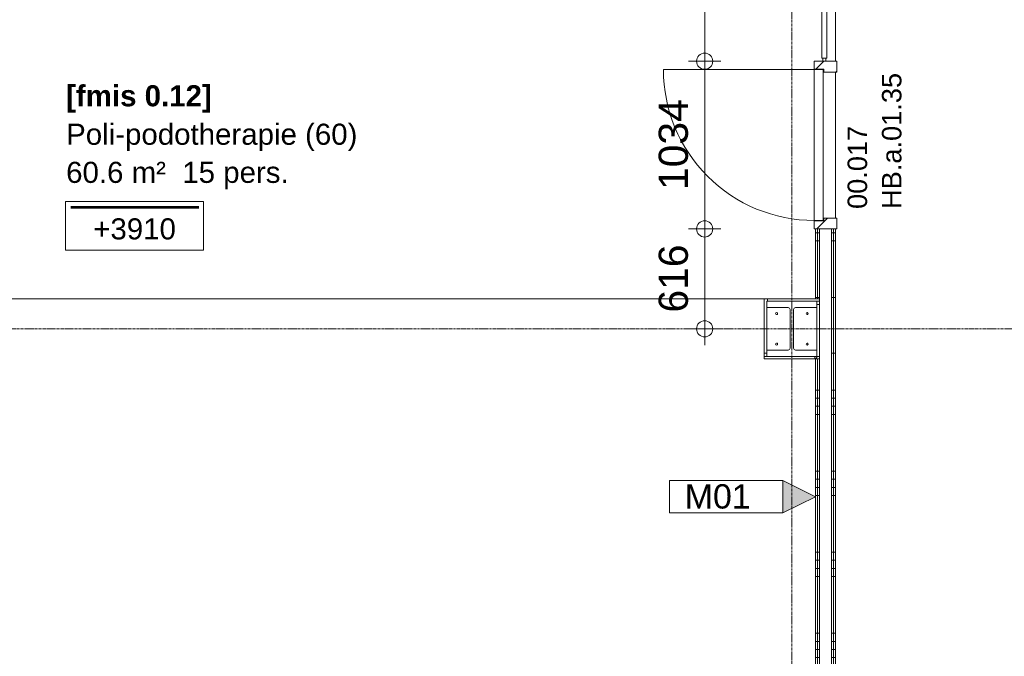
# Model space of a CAD drawing. Header units: millimetres. Extents: x 522 to 75900, y -25803 to 58941.
# Tile 23 of 134: x 14237 to 20311, y 33181 to 37106. Entities that reach past the tile are written whole.
import ezdxf

# ---------------------------------------------------------------- set-up
doc = ezdxf.new("R2010")
doc.units = ezdxf.units.MM
for name, pattern in [('Dash', [6.35, 3.175, -3.175]), ('Dot', [4.7625, 0, -4.7625]), ('Grid Line', [22.225, 12.7, -3.175, 3.175, -3.175])]:
    doc.linetypes.add(name, pattern=pattern)
for name, color, linetype, lineweight in [('00_Algemeen', 7, 'Dot', 9), ('00_Algemeen-100', 7, 'Continuous', 9), ('22_Metselwerk', 7, 'Continuous', 9), ('25_Metaalconstructiewerk', 7, 'Continuous', 9), ('30_Kozijnen-ramen-deuren', 7, 'Continuous', 9), ('34_Beglazing', 7, 'Continuous', 18), ('42_Dekvloeren en vloersystemen', 7, 'Continuous', 9)]:
    doc.layers.add(name, color=color, linetype=linetype, lineweight=lineweight)
doc.styles.add('Arial', font='arial.ttf', dxfattribs={"height": 180})
doc.styles.add('Arial_1', font='arial.ttf', dxfattribs={"height": 130})
doc.styles.add('Arial_3', font='arial.ttf', dxfattribs={"height": 150})
doc.styles.add('Arial_4', font='arial.ttf', dxfattribs={"height": 120})
doc.styles.add('Arial_B', font='arialbd.ttf', dxfattribs={"height": 130})
doc.dimstyles.new('1_8mm_continuous_mm_zwart_3', dxfattribs={"dimscale": 304.8, "dimtxt": 183.646692, "dimasz": 0.328084, "dimexe": 0.328084, "dimexo": 0.0625, "dimgap": 0.164042, "dimtad": 1, "dimdec": 0, "dimzin": 0, "dimdsep": 46, "dimtxsty": 'Arial', "dimblk1": 'DOTBLANK', "dimblk2": 'DOTBLANK', "dimsah": 1, "dimcen": 0.09, "dimdle": 0.328084, "dimazin": 0, "dimtfac": 1, "dimtdec": 4, "dimtix": 1, "dimtmove": 0, "dimatfit": 3, "dimfxl": 0.328084, "dimfxlon": 1, "dimtvp": 1, "dimtolj": 1, "dimtzin": 0, "dimarcsym": 2})
pattern_1 = [(180, (19270, 33672.5), (-6e-14, -500), []), (180, (19270, 33722.5), (-6e-14, -500), []), (180, (19270, 33772.5), (-6e-14, -500), []), (180, (19270, 33822.5), (-6e-14, -500), [])]
pattern_2 = [(180, (19270, 37242.5), (-6e-14, -500), []), (180, (19270, 37292.5), (-6e-14, -500), []), (180, (19270, 37342.5), (-6e-14, -500), []), (180, (19270, 37392.5), (-6e-14, -500), [])]
pattern_3 = [(180, (19270, 35400), (-6e-14, -500), []), (180, (19270, 35450), (-6e-14, -500), []), (180, (19270, 35500), (-6e-14, -500), []), (180, (19270, 35550), (-6e-14, -500), [])]

# ---------------------------------------------------------------- blocks, each defined once
blk = doc.blocks.new('28_SCO_TLB_IN_steel S355_HEM - HE300M-V6-100 - Plattegrond - Begane grond')
at = {"layer": '25_Metaalconstructiewerk', "lineweight": 13}
h = blk.add_hatch(dxfattribs=at)
h.set_pattern_fill('FP_130', color=256, style=0, pattern_type=2)
h.set_pattern_definition([(45, (-19000, -35200), (-500, 500), []), (45, (-18830, -35200), (-500, 500), []), (45, (-18820, -35200), (-500, 500), []), (45, (-18810, -35200), (-500, 500), []), (45, (-18800, -35200), (-500, 500), []), (45, (-18790, -35200), (-500, 500), []), (45, (-18780, -35200), (-500, 500), []), (45, (-18770, -35200), (-500, 500), [])])
h.paths.add_polyline_path([(-155, -170), (155, -170), (155, -131), (22.5, -131), (14, -127.5), (10.5, -119), (10.5, 119), (14, 127.5), (22.5, 131), (155, 131), (155, 170), (-155, 170), (-155, 131), (-22.5, 131), (-14, 127.5), (-10.5, 119), (-10.5, -119), (-14, -127.5), (-22.5, -131), (-155, -131)], flags=0)
for p, q in [((155, 170), (-155, 170)), ((-155, 170), (-155, 131)), ((-155, 131), (-22.5, 131)), ((22.5, 131), (155, 131)), ((155, 131), (155, 170)), ((-10.5, 119), (-10.5, -119)), ((10.5, -119), (10.5, 119)), ((-22.5, -131), (-155, -131)), ((-155, -131), (-155, -170)), ((-155, -170), (155, -170)), ((155, -131), (22.5, -131)), ((155, -170), (155, -131))]:
    blk.add_line(p, q, dxfattribs=at)
for centre, start, end in [((-22.5, 119), 0, 90), ((22.5, 119), 90, 180), ((-22.5, -119), 270, 0), ((22.5, -119), 180, 270)]:
    blk.add_arc(centre, 12, start, end, dxfattribs=at)
blk = doc.blocks.new('28_ARC_staal - bevestiging - voetplaat 4 ankers lxbxt_f - 500x500x20 stelruimte 20 200-200 inboordiepte 500-3222366-100 - Plattegrond - Begane grond')
at = {"layer": '25_Metaalconstructiewerk', "lineweight": 13}
for centre, start, end in [((-93.9, 93.9), 0, 180), ((-93.9, 93.9), 180, 360), ((93.9, 93.9), 0, 180), ((93.9, 93.9), 180, 360), ((-93.9, -93.9), 0, 180), ((-93.9, -93.9), 180, 360), ((93.9, -93.9), 0, 180), ((93.9, -93.9), 180, 360)]:
    blk.add_arc(centre, 6, start, end, dxfattribs=at)
blk = doc.blocks.new('FRA_R12_AWT_CON_Betonwerk_R20_rvt-1-100 - Plattegrond - Begane grond')
at = {"lineweight": 13}
blk.add_blockref('28_SCO_TLB_IN_steel S355_HEM - HE300M-V6-100 - Plattegrond - Begane grond', (19000, 35200), dxfattribs=at)
at = {"lineweight": 13, "rotation": 89.99999999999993}
blk.add_blockref('28_ARC_staal - bevestiging - voetplaat 4 ankers lxbxt_f - 500x500x20 stelruimte 20 200-200 inboordiepte 500-3222366-100 - Plattegrond - Begane grond', (19000, 35200), dxfattribs=at)
blk = doc.blocks.new('32_HB_a - 01_35_1034x2400_125mm_Qbiq-9732605-100 - Plattegrond - Begane grond')
at = {"layer": '30_Kozijnen-ramen-deuren', "true_color": 0xc0c0c0}
h = blk.add_hatch(dxfattribs=at)
h.set_pattern_fill('FP_91', color=9, style=0, pattern_type=2)
h.set_pattern_definition([(315, (-36333.15, 19196), (70.71068, 70.71068), [])])
h.paths.add_polyline_path([(-517.2, 58), (-517.2, -81), (-450.2, -81), (-450.2, -2), (-467.2, -2), (-467.2, 58)], flags=0)
h.paths.add_polyline_path([(449.8, -2), (449.8, -81), (516.8, -81), (516.8, 58), (466.8, 58), (466.8, -2)], flags=0)
at = {"layer": '30_Kozijnen-ramen-deuren'}
for p, q in [((-517.2, 58), (-517.2, -81)), ((-467.2, 58), (-517.2, 58)), ((-467.2, -2), (-467.2, 58)), ((516.8, 58), (466.8, 58)), ((466.8, 58), (466.8, -2)), ((516.8, 4.8), (516.8, 58)), ((-450.2, -2), (-467.2, -2)), ((-450.2, -81), (-450.2, -2)), ((466.8, -2), (449.8, -2)), ((449.8, -2), (449.8, -81)), ((516.8, -81), (516.8, -14.2)), ((-517.2, -81), (-450.2, -81)), ((449.8, -81), (516.8, -81))]:
    blk.add_line(p, q, dxfattribs=at)
blk = doc.blocks.new('32_DO_deurblad_HT_vlak - standaard-8605577-100 - Plattegrond - Begane grond')
at = {"layer": '30_Kozijnen-ramen-deuren', "lineweight": 18}
for p, q in [((-399.3, 0), (-399.3, 55)), ((-399.3, 55), (530.7, 55)), ((530.7, 0), (-399.3, 0)), ((530.7, 55), (530.7, 0))]:
    blk.add_line(p, q, dxfattribs=at)
at = {"layer": '30_Kozijnen-ramen-deuren'}
for p, q in [((-399.3, -930), (-399.3, 0)), ((508.1, 0), (512.1, 0))]:
    blk.add_line(p, q, dxfattribs=at)
at = {"layer": '30_Kozijnen-ramen-deuren', "linetype": 'Dash'}
blk.add_line((508.1, 55), (512.1, 55), dxfattribs=at)
at = {"layer": '30_Kozijnen-ramen-deuren'}
blk.add_arc((-399.3, 0), 930, 270, 0, dxfattribs=at)
blk = doc.blocks.new('32_QS - 02_1500 x 2400mm-8760820-100 - Plattegrond - Begane grond')
at = {"layer": '30_Kozijnen-ramen-deuren', "linetype": 'Dash'}
blk.add_line((-613.1, 62.5), (886.9, 62.5), dxfattribs=at)
at = {"layer": '30_Kozijnen-ramen-deuren', "lineweight": 18}
for p, q in [((-594.05, 2.75), (-613.1, 2.75)), ((-613.1, 2.75), (-613.1, -16.3)), ((-594.05, -16.3), (-594.05, 2.75)), ((886.9, 2.75), (867.85, 2.75)), ((867.85, 2.75), (867.85, -16.3)), ((886.9, -16.3), (886.9, 2.75)), ((-613.1, -16.3), (-594.05, -16.3)), ((867.85, -16.3), (886.9, -16.3))]:
    blk.add_line(p, q, dxfattribs=at)
at = {"layer": '34_Beglazing'}
for p, q in [((867.85, 8.7), (-594.05, 8.7)), ((-594.05, 8.7), (-594.05, -22.25)), ((867.85, -22.25), (867.85, 8.7)), ((-594.05, -22.25), (867.85, -22.25))]:
    blk.add_line(p, q, dxfattribs=at)
blk = doc.blocks.new('00_TAG_ROOM_roomtag2 - 5_ volledig met plafondhoogte-11202087-100 - Plattegrond - Begane grond')
at = {"layer": '00_Algemeen', "linetype": 'Continuous'}
for p, q in [((0, -5.7), (0, -2.7)), ((0, -2.7), (8.5, -2.7)), ((0.322, -3.01), (8.215, -3.01)), ((0.322, -3.033), (8.215, -3.033)), ((8.5, -2.7), (8.5, -5.7)), ((0.322, -3.061), (8.215, -3.061)), ((0.322, -3.095), (8.215, -3.095)), ((0.322, -3.123), (8.215, -3.123)), ((8.5, -5.7), (0, -5.7))]:
    blk.add_line(p, q, dxfattribs=at)
blk = doc.blocks.new('00_TAG-WA_wall tag_BAR - Type Mark_7x2_rotate-7455555-100 - Plattegrond - Begane grond')
at = {"layer": '00_Algemeen', "linetype": 'Continuous'}
blk.add_hatch(color=256, dxfattribs=at).paths.add_polyline_path([(0, 9), (1, 7), (-1, 7)], flags=0)
for p, q in [((0, 9), (-1, 7)), ((1, 7), (0, 9)), ((-1, 7), (1, 7)), ((-1, 7), (-1, 0)), ((1, 7), (-1, 7)), ((1, 0), (1, 7)), ((-1, 0), (1, 0))]:
    blk.add_line(p, q, dxfattribs=at)
blk = doc.blocks.new('DIMBLOCK406-100 - Plattegrond - Begane grond')
at = {"layer": '00_Algemeen-100', "transparency": 16777216}
for p, q in [((18562.3, 38350), (18362.3, 38350)), ((18462.3, 38350), (18462.3, 36850)), ((18462.3, 38350), (18562.3, 38350)), ((18562.3, 36850), (18362.3, 36850)), ((18462.3, 36850), (18562.3, 36850))]:
    blk.add_line(p, q, dxfattribs=at)
for centre in [(18462.3, 38350), (18462.3, 36850)]:
    blk.add_circle(centre, 50, dxfattribs=at)
at = {"layer": '00_Algemeen-100', "color": 0, "transparency": 16777216, "insert": (18178.7, 37323.1), "char_height": 180, "width": 664.518, "attachment_point": 1, "rotation": 90, "line_spacing_factor": 0.941778, "style": 'Arial'}
blk.add_mtext('1500', dxfattribs=at)
blk = doc.blocks.new('_DotBlank')
at = {"color": 0, "linetype": 'ByBlock', "lineweight": -2}
blk.add_line((-0.5, 0), (-1, 0), dxfattribs=at)
blk.add_circle((0, 0), 0.5, dxfattribs=at)
blk = doc.blocks.new('DIMBLOCK407-100 - Plattegrond - Begane grond')
at = {"layer": '00_Algemeen-100', "transparency": 16777216}
for p, q in [((18562.3, 36850), (18362.3, 36850)), ((18462.3, 36850), (18462.3, 35816)), ((18462.3, 36850), (18562.3, 36850)), ((18562.3, 35816), (18362.3, 35816)), ((18462.3, 35816), (18562.3, 35816))]:
    blk.add_line(p, q, dxfattribs=at)
for centre in [(18462.3, 36850), (18462.3, 35816)]:
    blk.add_circle(centre, 50, dxfattribs=at)
at = {"layer": '00_Algemeen-100', "color": 0, "transparency": 16777216, "insert": (18178.7, 36056.1), "char_height": 180, "width": 664.518, "attachment_point": 1, "rotation": 90, "line_spacing_factor": 0.941778, "style": 'Arial'}
blk.add_mtext('1034', dxfattribs=at)
blk = doc.blocks.new('DIMBLOCK408-100 - Plattegrond - Begane grond')
at = {"layer": '00_Algemeen-100', "transparency": 16777216}
for p, q in [((18562.3, 35816), (18362.3, 35816)), ((18462.3, 35816), (18462.3, 35100)), ((18462.3, 35816), (18562.3, 35816)), ((18562.3, 35200), (18362.3, 35200)), ((18462.3, 35200), (18562.3, 35200))]:
    blk.add_line(p, q, dxfattribs=at)
for centre in [(18462.3, 35816), (18462.3, 35200)]:
    blk.add_circle(centre, 50, dxfattribs=at)
at = {"layer": '00_Algemeen-100', "color": 0, "transparency": 16777216, "insert": (18178.7, 35300.3), "char_height": 180, "width": 498.389, "attachment_point": 1, "rotation": 90, "line_spacing_factor": 0.941778, "style": 'Arial'}
blk.add_mtext('616', dxfattribs=at)

msp = doc.modelspace()

# ---------------------------------------------------------------- hatches: boundary and pattern name
at = {"layer": '22_Metselwerk', "true_color": 0x808080}
h = msp.add_hatch(dxfattribs=at)
h.set_pattern_fill('FP_308', color=8, angle=270, style=0, pattern_type=2)
h.set_pattern_definition(pattern_2)
h.paths.add_polyline_path([(19257.5, 35385), (19257.5, 35816), (19245, 35816), (19245, 35385)], flags=0)
h.paths.add_polyline_path([(19245, 38350), (19257.5, 38350), (19256.4, 38700), (19245, 38700), (19245, 38529.6)], flags=0)
h = msp.add_hatch(dxfattribs=at)
h.set_pattern_fill('FP_308', color=8, angle=270, style=0, pattern_type=2)
h.set_pattern_definition(pattern_2)
h.paths.add_polyline_path([(19270, 35385), (19270, 35816), (19257.5, 35816), (19257.5, 35385)], flags=0)
h.paths.add_polyline_path([(19257.5, 38350), (19270, 38350), (19270, 38700), (19257.5, 38700)], flags=0)
h = msp.add_hatch(dxfattribs=at)
h.set_pattern_fill('FP_308', color=8, angle=270, style=0, pattern_type=2)
h.set_pattern_definition(pattern_2)
h.paths.add_polyline_path([(19157.5, 35385), (19157.5, 35816), (19145, 35816), (19145, 35385)], flags=0)
h.paths.add_polyline_path([(19145, 38350), (19157.5, 38350), (19157.5, 38667.5), (19145, 38667.5), (19145, 38529.6)], flags=0)
h = msp.add_hatch(dxfattribs=at)
h.set_pattern_fill('FP_308', color=8, angle=270, style=0, pattern_type=2)
h.set_pattern_definition(pattern_2)
h.paths.add_polyline_path([(19170, 35385), (19170, 35816), (19157.5, 35816), (19157.5, 35385)], flags=0)
h.paths.add_polyline_path([(19170, 38350), (19170, 38667.5), (19157.5, 38667.5), (19157.5, 38350)], flags=0)
h = msp.add_hatch(dxfattribs=at)
h.set_pattern_fill('FP_274', color=8, angle=-90, style=0, pattern_type=2)
h.set_pattern_definition([(90, (19200, 35370), (-500, 3e-14), []), (90, (19250, 35370), (-500, 3e-14), []), (90, (19300, 35370), (-500, 3e-14), []), (90, (19350, 35370), (-500, 3e-14), [])])
h.paths.add_polyline_path([(19155, 35370), (19170, 35370), (19170, 35385), (18830, 35385), (18830, 35370), (19053.3, 35370)], flags=0)
h = msp.add_hatch(dxfattribs=at)
h.set_pattern_fill('FP_271', color=8, angle=270, style=0, pattern_type=2)
h.set_pattern_definition([(180, (18845, 35400), (-6e-14, -500), []), (180, (18845, 35450), (-6e-14, -500), []), (180, (18845, 35500), (-6e-14, -500), []), (180, (18845, 35550), (-6e-14, -500), [])])
h.paths.add_polyline_path([(18845, 35030), (18845, 35370), (18830, 35370), (18830, 35030)], flags=0)
h = msp.add_hatch(dxfattribs=at)
h.set_pattern_fill('FP_273', color=8, angle=-90, style=0, pattern_type=2)
h.set_pattern_definition([(0, (19155, 35000), (0, 500), []), (0, (19155, 34950), (0, 500), []), (0, (19155, 34900), (0, 500), []), (0, (19155, 34850), (0, 500), [])])
h.paths.add_polyline_path([(19155, 35030), (19170, 35030), (19170, 35370), (19155, 35370), (19155, 35069)], flags=0)
h = msp.add_hatch(dxfattribs=at)
h.set_pattern_fill('FP_309', color=8, angle=270, style=0, pattern_type=2)
h.set_pattern_definition(pattern_3)
h.paths.add_polyline_path([(19245, 35015), (19257.5, 35015), (19257.5, 35385), (19245, 35385), (19245, 35165.7)], flags=0)
h = msp.add_hatch(dxfattribs=at)
h.set_pattern_fill('FP_309', color=8, angle=270, style=0, pattern_type=2)
h.set_pattern_definition(pattern_3)
h.paths.add_polyline_path([(19257.5, 35015), (19270, 35015), (19270, 35385), (19257.5, 35385), (19257.5, 35165.7)], flags=0)
h = msp.add_hatch(dxfattribs=at)
h.set_pattern_fill('FP_272', color=8, angle=-90, style=0, pattern_type=2)
h.set_pattern_definition([(270, (18792.5, 35030), (500, 3e-14), []), (270, (18742.5, 35030), (500, 3e-14), []), (270, (18692.5, 35030), (500, 3e-14), []), (270, (18642.5, 35030), (500, 3e-14), [])])
h.paths.add_polyline_path([(18845, 35015), (19145, 35015), (19155, 35022.5), (19155, 35030), (18830, 35030), (18830, 35015)], flags=0)
h = msp.add_hatch(dxfattribs=at)
h.set_pattern_fill('FP_62', color=8, angle=270, style=0, pattern_type=2)
h.set_pattern_definition(pattern_1)
h.paths.add_polyline_path([(19145, 31930), (19157.5, 31930), (19157.5, 35015), (19145, 35015), (19145, 31999.7)], flags=0)
h = msp.add_hatch(dxfattribs=at)
h.set_pattern_fill('FP_62', color=8, angle=270, style=0, pattern_type=2)
h.set_pattern_definition(pattern_1)
h.paths.add_polyline_path([(19157.5, 31917.5), (19170, 31917.5), (19170, 35015), (19157.5, 35015), (19157.5, 31930)], flags=0)
h = msp.add_hatch(dxfattribs=at)
h.set_pattern_fill('FP_62', color=8, angle=270, style=0, pattern_type=2)
h.set_pattern_definition(pattern_1)
h.paths.add_polyline_path([(19245, 31917.5), (19257.5, 31917.5), (19257.5, 35015), (19245, 35015), (19245, 31930)], flags=0)
h = msp.add_hatch(dxfattribs=at)
h.set_pattern_fill('FP_62', color=8, angle=270, style=0, pattern_type=2)
h.set_pattern_definition(pattern_1)
h.paths.add_polyline_path([(19257.5, 31930), (19270, 31930), (19270, 35015), (19257.5, 35015), (19257.5, 31999.7)], flags=0)

# ---------------------------------------------------------------- linework, layer by layer
at = {"layer": '00_Algemeen', "color": 16, "linetype": 'Grid Line', "true_color": 0x800000}
for p, q in [((19000, 4084), (19000, 58341)), ((5155.6, 35200), (57181.4, 35200))]:
    msp.add_line(p, q, dxfattribs=at)
at = {"layer": '22_Metselwerk'}
for p, q in [((19270, 35816), (19145, 35816)), ((19145, 35816), (19145, 35385)), ((19157.5, 35816), (19157.5, 35385)), ((19170, 31905), (19170, 35816)), ((19245, 35816), (19245, 31905)), ((19257.5, 35816), (19257.5, 31917.5)), ((19270, 30025), (19270, 35816)), ((18830, 35385), (18830, 35030)), ((18830, 35385), (19170, 35385)), ((19170, 35370), (19155, 35370)), ((18845, 35069), (18845, 35331)), ((19155, 35331), (19155, 35069)), ((18845, 35030), (18830, 35030)), ((18830, 35030), (18830, 35015)), ((18830, 35015), (19170, 35015)), ((19145, 35015), (19155, 35022.5)), ((19145, 35015), (19145, 31930)), ((19155, 35022.5), (19155, 35030)), ((19155, 35030), (19170, 35030)), ((19157.5, 35015), (19157.5, 31917.5))]:
    msp.add_line(p, q, dxfattribs=at)
at = {"layer": '42_Dekvloeren en vloersystemen', "color": 7, "true_color": 0xffffff}
for p, q in [((19270, 38350), (19270, 36850)), ((19193, 36798), (19193, 36800)), ((19270, 36783), (19270, 35883)), ((19193, 35866), (19193, 35868)), ((13550, 35385), (18830, 35385))]:
    msp.add_line(p, q, dxfattribs=at)

# ---------------------------------------------------------------- block references
at = {"lineweight": 5}
msp.add_blockref('FRA_R12_AWT_CON_Betonwerk_R20_rvt-1-100 - Plattegrond - Begane grond', (0, 0), dxfattribs=at)
at = {"layer": '00_Algemeen', "linetype": 'Continuous', "xscale": 99.99999999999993, "yscale": 99.99999999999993, "zscale": 99.99999999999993}
msp.add_blockref('00_TAG_ROOM_roomtag2 - 5_ volledig met plafondhoogte-11202087-100 - Plattegrond - Begane grond', (14520.3, 36255.3), dxfattribs=at)
at = {"layer": '00_Algemeen', "linetype": 'Continuous', "xscale": 99.99999999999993, "yscale": 99.99999999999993, "zscale": 99.99999999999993, "rotation": 270.0000000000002}
msp.add_blockref('00_TAG-WA_wall tag_BAR - Type Mark_7x2_rotate-7455555-100 - Plattegrond - Begane grond', (18245, 34165), dxfattribs=at)
at = {"layer": '30_Kozijnen-ramen-deuren'}
for name, p, rotation in [('32_QS - 02_1500 x 2400mm-8760820-100 - Plattegrond - Begane grond', (19207.5, 37736.9), 270), ('32_HB_a - 01_35_1034x2400_125mm_Qbiq-9732605-100 - Plattegrond - Begane grond', (19196, 36333.2), 90), ('32_DO_deurblad_HT_vlak - standaard-8605577-100 - Plattegrond - Begane grond', (19138, 36398.7), 270)]:
    msp.add_blockref(name, p, dxfattribs=dict(at, rotation=rotation))

# ---------------------------------------------------------------- texts
at = {"layer": '00_Algemeen', "linetype": 'Continuous', "char_height": 120, "attachment_point": 1, "rotation": 90, "style": 'Arial_4'}
for s, insert, width in [('HB.a.01.35', (19555.8, 35939.1), 1090.295), ('00.017', (19344.1, 35939.1), 665.401)]:
    msp.add_mtext(s, dxfattribs=dict(at, insert=insert, width=width))
at = {"layer": '00_Algemeen', "color": 5, "linetype": 'Continuous', "true_color": 0x0000ff, "insert": (14523.4, 36701.9), "char_height": 130, "width": 1098.312, "attachment_point": 1, "style": 'Arial_B'}
msp.add_mtext('[fmis 0.12]', dxfattribs=at)
at = {"layer": '00_Algemeen', "linetype": 'Continuous', "attachment_point": 1}
for s, insert, char_height, width, style in [('Poli-podotherapie (60)', (14523.4, 36464.9), 130, 2140.506, 'Arial_1'), ('60.6 m²', (14523.4, 36229.8), 130, 737.552, 'Arial_1'), ('60.6 m²  15 pers.', (14523.4, 36229.8), 130, 1659.493, 'Arial_1'), ('+3910', (14690.5, 35881.3), 130, 609.282, 'Arial_1'), ('M01', (18339, 34242.1), 150, 505.063, 'Arial_3')]:
    msp.add_mtext(s, dxfattribs=dict(at, insert=insert, char_height=char_height, width=width, style=style))

# ---------------------------------------------------------------- dimensions: what is measured, and where the dimension line sits
at = {"layer": '00_Algemeen', "linetype": 'Continuous'}
for base, p1, p2, override, picture, middle in [((18462.3, 36850), (18562.3, 38350), (18562.3, 36850), {"dimpost": '<>', "dimfxl": 1500}, 'DIMBLOCK406-100 - Plattegrond - Begane grond', (18320.4, 37600)), ((18462.3, 35816), (18562.3, 36850), (18562.3, 35816), {"dimpost": '<>', "dimfxl": 1034}, 'DIMBLOCK407-100 - Plattegrond - Begane grond', (18320.4, 36333)), ((18462.3, 35200), (18562.3, 35816), (18562.3, 35200), {"dimpost": '<>', "dimfxl": 616}, 'DIMBLOCK408-100 - Plattegrond - Begane grond', (18320.4, 35508))]:
    dim = msp.add_linear_dim(base=base, p1=p1, p2=p2, angle=90, dimstyle='1_8mm_continuous_mm_zwart_3', override=override, dxfattribs=at)
    dim.commit()
    dim.dimension.update_dxf_attribs({"geometry": picture, "text_midpoint": middle})

doc.saveas('drawing.dxf')
